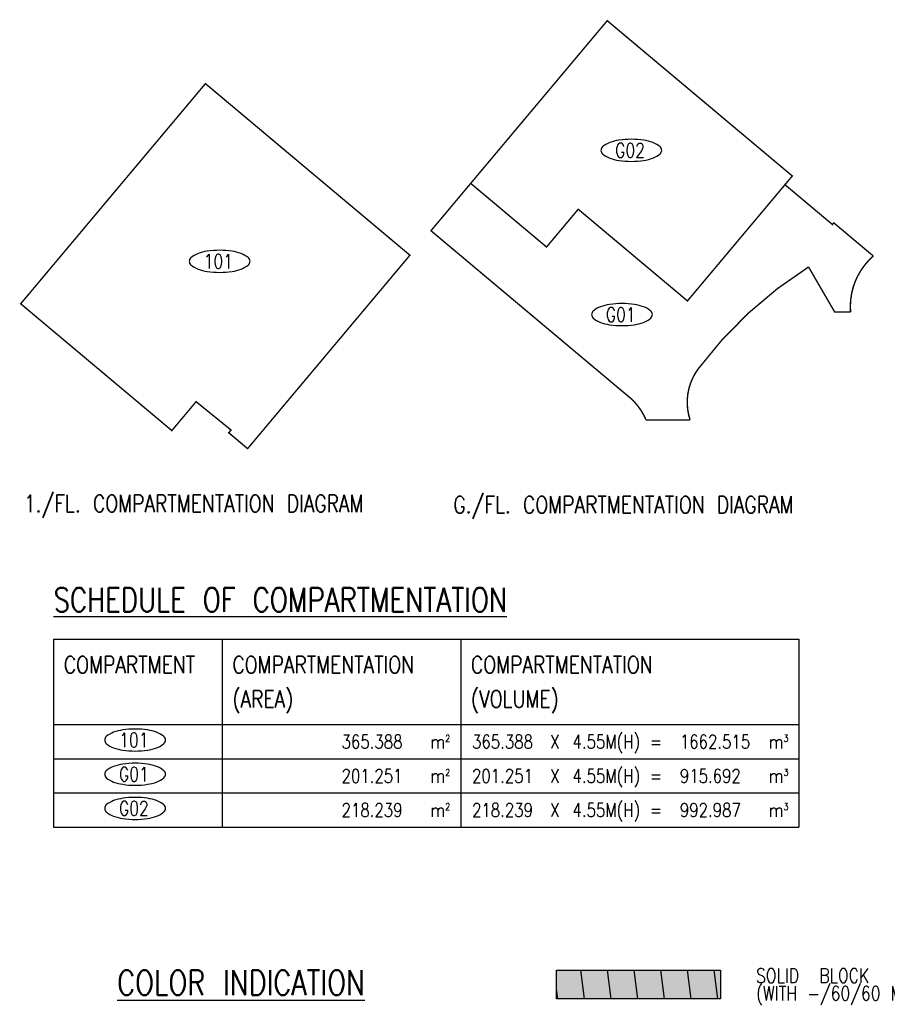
# Model space of a CAD drawing. Header units: millimetres. Extents: x 833220848 to 834439174, y 817676276 to 818025844.
# Tile 25 of 33: x 834323340 to 834353793, y 817936979 to 817971542. Entities that reach past the tile are written whole.
import ezdxf
from ezdxf.enums import TextEntityAlignment as Align

# ---------------------------------------------------------------- set-up
doc = ezdxf.new("R2010")
doc.units = ezdxf.units.MM
doc.header["$LTSCALE"] = 1000
doc.header["$MEASUREMENT"] = 0
doc.linetypes.add('N132X01M - Default$0$R_WKCD_LB - Model$0$DIVIDE', pattern=[1.25, 0.5, -0.25, 0, -0.25, 0, -0.25])
for name, color, linetype in [('MGD041_4', 6, 'Continuous'), ('MGD044_1', 2, 'Continuous'), ('MGD044_3', 4, 'Continuous'), ('MGD047', 2, 'Continuous'), ('MGD064_C175', 175, 'Continuous'), ('VPA050_Marks', 1, 'Continuous')]:
    doc.layers.add(name, color=color, linetype=linetype)
doc.styles.get("Standard").update_dxf_attribs({"font": 'txt.shx', "width": 0.8})

msp = doc.modelspace()

# ---------------------------------------------------------------- hatches: boundary and pattern name
at = {"layer": 'MGD044_1'}
h = msp.add_hatch(dxfattribs=at)
h.set_pattern_fill('ANSI31', color=256, scale=7500, angle=45, style=0)
h.set_pattern_definition([(90, (0, 0), (-937.5, 1.13686837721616e-13), [])])
h.paths.add_polyline_path([(834342187.1667564, 817938175.38749), (834347937.1667564, 817938175.38749), (834347937.1667564, 817937175.38749), (834342187.1667564, 817937175.38749)])
at = {"layer": 'MGD064_C175'}
msp.add_hatch(color=256, dxfattribs=at).paths.add_polyline_path([(834342187.1667564, 817938175.38749), (834347937.1667564, 817938175.38749), (834347937.1667564, 817937175.38749), (834342187.1667564, 817937175.38749)])

# ---------------------------------------------------------------- linework, layer by layer
at = {"layer": 'MGD044_1', "linetype": 'Continuous'}
msp.add_lwpolyline([(834342187.1667564, 817938175.38749), (834347937.1667564, 817938175.38749), (834347937.1667564, 817937175.38749), (834342187.1667564, 817937175.38749), (834342187.1667564, 817938175.38749)], dxfattribs=at)
at = {"layer": 'MGD047'}
for points in [[(834344808.9371254, 817967342.8276151, 0.03730534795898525), (834344372.7358168, 817967310.2369759, 0.04975644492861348), (834344054.5150058, 817967229.4619681, 0.09308857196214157), (834343797.1903585, 817967077.4245591, 0.2161493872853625), (834343742.0231322, 817966955.7730863, 0.2161493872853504), (834343797.1903585, 817966834.121613, 0.09308857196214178), (834344054.515006, 817966682.0842044, 0.04975644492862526), (834344372.7358171, 817966601.3091964, 0.03730534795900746), (834344808.9371254, 817966568.7185576, 0.03730534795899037), (834345245.1384338, 817966601.3091967, 0.04975644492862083), (834345563.3592451, 817966682.0842046, 0.09308857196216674), (834345820.6838926, 817966834.1216135, 0.2161493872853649), (834345875.8511186, 817966955.7730862, 0.2161493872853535), (834345820.6838921, 817967077.4245591, 0.09308857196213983), (834345563.3592452, 817967229.461968, 0.04975644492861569), (834345245.1384337, 817967310.236976, 0.0373053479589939)], [(834330357.3650122, 817963447.7200533, 0.03730534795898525), (834329921.1637036, 817963415.1294142, 0.04975644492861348), (834329602.9428926, 817963334.3544062, 0.09308857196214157), (834329345.6182452, 817963182.3169974, 0.2161493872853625), (834329290.4510189, 817963060.6655246, 0.2161493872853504), (834329345.6182452, 817962939.0140513, 0.09308857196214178), (834329602.9428927, 817962786.9766427, 0.04975644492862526), (834329921.1637038, 817962706.2016345, 0.03730534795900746), (834330357.3650122, 817962673.6109958, 0.03730534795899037), (834330793.5663205, 817962706.201635, 0.04975644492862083), (834331111.7871318, 817962786.9766427, 0.09308857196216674), (834331369.1117793, 817962939.0140517, 0.2161493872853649), (834331424.2790053, 817963060.6655244, 0.2161493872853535), (834331369.1117789, 817963182.3169974, 0.09308857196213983), (834331111.7871319, 817963334.3544062, 0.04975644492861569), (834330793.5663204, 817963415.1294142, 0.0373053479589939)], [(834344481.4165728, 817961578.1896985, 0.03730534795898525), (834344045.2152643, 817961545.5990593, 0.04975644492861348), (834343726.9944532, 817961464.8240514, 0.09308857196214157), (834343469.6698059, 817961312.7866426, 0.2161493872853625), (834343414.5025797, 817961191.1351697, 0.2161493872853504), (834343469.6698059, 817961069.4836965, 0.09308857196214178), (834343726.9944534, 817960917.4462879, 0.04975644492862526), (834344045.2152646, 817960836.6712797, 0.03730534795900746), (834344481.4165728, 817960804.0806409, 0.03730534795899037), (834344917.6178813, 817960836.6712801, 0.04975644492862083), (834345235.8386924, 817960917.4462879, 0.09308857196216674), (834345493.16334, 817961069.4836968, 0.2161493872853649), (834345548.3305659, 817961191.1351695, 0.2161493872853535), (834345493.1633396, 817961312.7866426, 0.09308857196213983), (834345235.8386927, 817961464.8240514, 0.04975644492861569), (834344917.6178811, 817961545.5990593, 0.0373053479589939)]]:
    msp.add_lwpolyline(points, format="xyb", close=True, dxfattribs=at)
at = {"layer": 'VPA050_Marks', "color": 6}
for p, q in [((834324528.9012511, 817949798.1383694), (834324528.9012511, 817943198.1383681)), ((834324528.9012511, 817949798.138368), (834350693.802897, 817949798.1383677)), ((834330445.912427, 817949798.1383704), (834330445.9124271, 817943198.1383684)), ((834338819.857662, 817949798.1383704), (834338819.857662, 817943198.138368)), ((834350693.802897, 817949798.1383704), (834350693.8028969, 817943198.1383678)), ((834324528.9012511, 817946798.138368), (834350693.802897, 817946798.1383677)), ((834324528.9012511, 817943198.1383682), (834350693.802897, 817943198.1383679))]:
    msp.add_line(p, q, dxfattribs=at)
at = {"layer": 'VPA050_Marks', "color": 1}
for p, q in [((834324528.9012512, 817945598.1383681), (834350693.802897, 817945598.1383678)), ((834324528.9012511, 817944398.138368), (834350693.802897, 817944398.1383678))]:
    msp.add_line(p, q, dxfattribs=at)
at = {"layer": 'VPA050_Marks', "color": 2, "linetype": 'N132X01M - Default$0$R_WKCD_LB - Model$0$DIVIDE', "const_width": 50}
msp.add_lwpolyline([(834339170.6231961, 817965796.3941737), (834343962.6048074, 817971507.2554736), (834350038.9567329, 817966408.5908155), (834350171.3980665, 817966297.4593204), (834350231.1860136, 817966247.2912761), (834350458.6602018, 817966056.4159657), (834350249.7556748, 817965807.452132), (834346778.7026175, 817961670.8121806), (834342944.6501791, 817964887.9641672), (834341832.6275802, 817963562.7072386), (834339170.6231372, 817965796.3941784)], close=True, dxfattribs=at)
msp.add_lwpolyline([(834324162.3118777, 817962508.6267549), (834323374.8970569, 817961570.2223134), (834323374.8970569, 817961570.2223134), (834325018.0656145, 817960191.4401764), (834325018.0656184, 817960191.4401813), (834328679.7548263, 817957118.9181167), (834329531.4484072, 817958133.9270005), (834330757.8683168, 817957137.4736882), (834330677.5198659, 817957041.7181331), (834331340.1482676, 817956485.7068733), (834337036.853465, 817963274.7757574), (834329859.0170686, 817969297.6956311), (834324162.3118778, 817962508.6267549)], dxfattribs=at)
at = {"layer": 'VPA050_Marks', "color": 2, "linetype": 'N132X01M - Default$0$R_WKCD_LB - Model$0$DIVIDE', "const_width": 50, "elevation": 50}
msp.add_lwpolyline([(834353302.4428055, 817963245.9434862, 0.2384653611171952), (834352504.0388741, 817961277.6709667), (834351949.0322014, 817961277.6709667), (834351028.8325758, 817962862.3341416, 0.09205047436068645), (834347147.7535932, 817959274.7676078, 0.2417037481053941), (834346871.5343109, 817957491.9636246), (834345325.1931095, 817957491.9636248, 0.1109492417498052), (834344786.8787205, 817958251.0623778), (834337775.7740276, 817964134.077742), (834339170.6231961, 817965796.3941737), (834341181.4898214, 817964109.076728), (834341832.6275802, 817963562.7072386), (834342944.6501794, 817964887.9641665), (834346778.7026174, 817961670.8121805), (834350201.5465991, 817965749.9987937), (834351867.6933017, 817964351.935743), (834351915.9069945, 817964409.3851742), (834352698.2345635, 817963752.9343995), (834353302.4427856, 817963245.9434689)], format="xyb", dxfattribs=at)
at = {"layer": 'VPA050_Marks'}
for points in [[(834327392.1714704, 817946643.2633353, 0.03730534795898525), (834326955.9701618, 817946610.672696, 0.04975644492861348), (834326637.7493508, 817946529.8976883, 0.09308857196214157), (834326380.4247034, 817946377.8602793, 0.2161493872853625), (834326325.257477, 817946256.2088065, 0.2161493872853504), (834326380.4247034, 817946134.5573334, 0.09308857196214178), (834326637.7493509, 817945982.5199245, 0.04975644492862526), (834326955.970162, 817945901.7449166, 0.03730534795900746), (834327392.1714704, 817945869.1542777, 0.03730534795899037), (834327828.3727788, 817945901.7449168, 0.04975644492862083), (834328146.59359, 817945982.5199248, 0.09308857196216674), (834328403.9182374, 817946134.5573336, 0.2161493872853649), (834328459.0854635, 817946256.2088064, 0.2161493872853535), (834328403.918237, 817946377.8602794, 0.09308857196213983), (834328146.59359, 817946529.8976883, 0.04975644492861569), (834327828.3727787, 817946610.6726962, 0.0373053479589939)], [(834327392.1714704, 817945443.2633355, 0.03730534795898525), (834326955.9701618, 817945410.6726961, 0.04975644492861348), (834326637.7493508, 817945329.8976884, 0.09308857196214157), (834326380.4247034, 817945177.8602794, 0.2161493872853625), (834326325.257477, 817945056.2088066, 0.2161493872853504), (834326380.4247034, 817944934.5573335, 0.09308857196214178), (834326637.7493509, 817944782.5199246, 0.04975644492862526), (834326955.970162, 817944701.7449167, 0.03730534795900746), (834327392.1714704, 817944669.1542778, 0.03730534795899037), (834327828.3727788, 817944701.7449169, 0.04975644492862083), (834328146.59359, 817944782.5199249, 0.09308857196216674), (834328403.9182374, 817944934.5573337, 0.2161493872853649), (834328459.0854635, 817945056.2088065, 0.2161493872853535), (834328403.918237, 817945177.8602796, 0.09308857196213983), (834328146.59359, 817945329.8976884, 0.04975644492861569), (834327828.3727787, 817945410.6726964, 0.0373053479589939)], [(834327392.1714704, 817944243.2633353, 0.03730534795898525), (834326955.9701618, 817944210.672696, 0.04975644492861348), (834326637.7493508, 817944129.8976883, 0.09308857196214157), (834326380.4247034, 817943977.8602793, 0.2161493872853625), (834326325.257477, 817943856.2088065, 0.2161493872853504), (834326380.4247034, 817943734.5573334, 0.09308857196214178), (834326637.7493509, 817943582.5199245, 0.04975644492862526), (834326955.970162, 817943501.7449166, 0.03730534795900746), (834327392.1714704, 817943469.1542777, 0.03730534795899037), (834327828.3727788, 817943501.7449168, 0.04975644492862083), (834328146.59359, 817943582.5199248, 0.09308857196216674), (834328403.9182374, 817943734.5573336, 0.2161493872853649), (834328459.0854635, 817943856.2088064, 0.2161493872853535), (834328403.918237, 817943977.8602794, 0.09308857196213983), (834328146.59359, 817944129.8976883, 0.04975644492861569), (834327828.3727787, 817944210.6726962, 0.0373053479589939)]]:
    msp.add_lwpolyline(points, format="xyb", close=True, dxfattribs=at)

# ---------------------------------------------------------------- texts
at = {"layer": 'MGD041_4', "width": 0.8}
for s, p in [('1./FL. COMPARTMENTATION DIAGRAM', (834323487.8072203, 817954258.4962679)), ('G./FL. COMPARTMENTATION DIAGRAM', (834338563.1161833, 817954215.7197529))]:
    msp.add_text(s, height=600, dxfattribs=at).set_placement(p)
at = {"layer": 'MGD044_1', "width": 0.8}
for s, p in [('SOLID  BLOCK', (834349187.1667564, 817937737.88749)), ('(WITH -/60/60 MIN. FRR)', (834349187.1667564, 817937112.88749))]:
    msp.add_text(s, height=500.0000000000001, dxfattribs=at).set_placement(p)
at = {"layer": 'MGD044_3', "width": 0.8}
msp.add_text('%%UCOLOR INDICATION', height=875, dxfattribs=at).set_placement((834326761.5892386, 817937300.3874902))
at = {"layer": 'MGD047', "width": 0.8}
for s, p in [('G02', (834344763.5582305, 817966955.7730862)), ('101', (834330311.9861172, 817963060.6655244)), ('G01', (834344436.037678, 817961191.1351695))]:
    msp.add_text(s, height=500, dxfattribs=at).set_placement(p, align=Align.MIDDLE)
at = {"layer": 'VPA050_Marks'}
for s, height, width, p in [('%%USCHEDULE OF COMPARTMENTATION', 840, 0.8, (834324528.9012511, 817950758.1383694)), ('COMPARTMENT', 600, 0.8, (834324888.9012511, 817948598.1383656)), ('COMPARTMENTATION', 600, 0.8, (834330805.912427, 817948598.138368)), ('COMPARTMENTATION', 600, 0.8, (834339179.857662, 817948598.1383655)), ('(AREA)', 600, 0.8, (834330805.912427, 817947398.138368)), ('(VOLUME)', 600, 0.8, (834339179.857662, 817947398.1383655)), ('365.388', 480.0000000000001, 0.8, (834334638.3334569, 817945958.138368)), ('2', 240.0000005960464, 0.8500000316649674, (834338273.8909302, 817946198.1383686)), ('365.388', 480.0000000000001, 0.8, (834339217.0835178, 817945958.1383679)), ('X', 480.0000000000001, 0.8, (834341962.1022155, 817945958.1383679)), ('4.55M(H)', 480.0000000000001, 0.8, (834342743.6701663, 817945958.1383679)), ('1662.515', 480.0000000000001, 0.8, (834346512.2786919, 817945958.1383679)), ('3', 240.0000005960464, 0.8500000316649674, (834350147.8361652, 817946198.1383685)), ('m', 480.0000011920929, 0.8499999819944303, (834337753.0909289, 817945958.138368)), ('=', 480.0000000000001, 0.8, (834345461.9074634, 817945958.1383679)), ('m', 480.0000011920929, 0.8499999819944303, (834349627.0361639, 817945958.1383679)), ('201.251', 480.0000000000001, 0.8, (834334638.3334569, 817944758.1383681)), ('m', 480.0000011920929, 0.8499999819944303, (834337753.0909289, 817944758.1383681)), ('2', 240.0000005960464, 0.8500000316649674, (834338273.8909302, 817944998.1383687)), ('201.251', 480.0000000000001, 0.8, (834339217.0835178, 817944758.138368)), ('X', 480.0000000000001, 0.8, (834341962.1022155, 817944758.138368)), ('4.55M(H)', 480.0000000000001, 0.8, (834342743.6701663, 817944758.138368)), ('=', 480.0000000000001, 0.8, (834345461.9074634, 817944758.138368)), ('915.692', 480.0000000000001, 0.8, (834346512.2786919, 817944758.138368)), ('m', 480.0000011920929, 0.8499999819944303, (834349627.0361639, 817944758.138368)), ('3', 240.0000005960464, 0.8500000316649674, (834350147.8361652, 817944998.1383686)), ('218.239', 480.0000000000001, 0.8, (834334638.3334569, 817943558.1383681)), ('2', 240.0000005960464, 0.8500000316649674, (834338273.8909302, 817943798.1383687)), ('218.239', 480.0000000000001, 0.8, (834339217.0835178, 817943558.138368)), ('X', 480.0000000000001, 0.8, (834341962.1022155, 817943558.138368)), ('4.55M(H)', 480.0000000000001, 0.8, (834342743.6701663, 817943558.138368)), ('992.987', 480.0000000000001, 0.8, (834346512.2786919, 817943558.138368)), ('3', 240.0000005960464, 0.8500000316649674, (834350147.8361652, 817943798.1383686)), ('m', 480.0000011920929, 0.8499999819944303, (834337753.0909289, 817943558.1383681)), ('=', 480.0000000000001, 0.8, (834345461.9074634, 817943558.138368)), ('m', 480.0000011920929, 0.8499999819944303, (834349627.0361639, 817943558.138368))]:
    msp.add_text(s, height=height, dxfattribs=dict(at, width=width)).set_placement(p)
at = {"layer": 'VPA050_Marks', "width": 0.8}
for s, p in [('101', (834327346.7925755, 817946256.2088064)), ('G01', (834327346.7925755, 817945056.2088065)), ('G02', (834327346.7925755, 817943856.2088064))]:
    msp.add_text(s, height=500, dxfattribs=at).set_placement(p, align=Align.MIDDLE)

doc.saveas('drawing.dxf')
